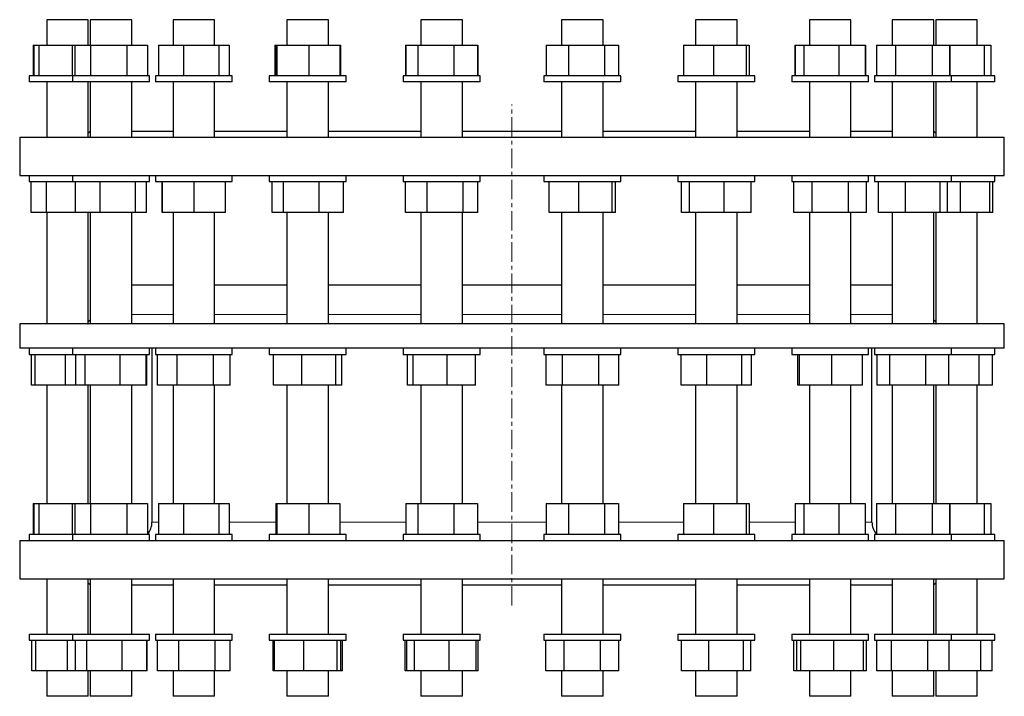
# Model space of a CAD drawing. Header units: millimetres. Extents: x 187 to 1514, y 162 to 1631.
# Tile 1 of 2: x 206 to 846, y 162 to 602. Entities that reach past the tile are written whole.
import ezdxf

# ---------------------------------------------------------------- set-up
doc = ezdxf.new("R2010")
doc.units = ezdxf.units.MM
doc.linetypes.add('CENTERX2', pattern=[20.32, 12.7, -2.54, 2.54, -2.54])
doc.layers.add('FORMAT', color=7, linetype='Continuous')

msp = doc.modelspace()

# ---------------------------------------------------------------- linework, layer by layer
at = {"color": 7, "linetype": 'Continuous', "lineweight": 25}
for p, q in [((223.76, 601.77), (223.76, 585.27)), ((241.47, 601.77), (223.76, 601.77)), ((250.76, 601.77), (241.47, 601.77)), ((250.76, 585.27), (250.76, 601.77)), ((252.04, 601.77), (252.04, 585.27)), ((273.51, 601.77), (252.04, 601.77)), ((279.04, 601.77), (273.51, 601.77)), ((279.04, 585.27), (279.04, 601.77)), ((305.83, 601.77), (305.83, 585.27)), ((330.28, 601.77), (305.83, 601.77)), ((332.83, 601.77), (330.28, 601.77)), ((332.83, 585.27), (332.83, 601.77)), ((379.87, 601.77), (379.87, 585.27)), ((406.22, 601.77), (379.87, 601.77)), ((406.87, 601.77), (406.22, 601.77)), ((406.87, 585.27), (406.87, 601.77)), ((466.9, 601.77), (466.9, 585.27)), ((493.9, 601.77), (466.9, 601.77)), ((493.9, 585.27), (493.9, 601.77)), ((558.42, 601.77), (558.42, 585.27)), ((585.42, 601.77), (558.42, 601.77)), ((585.42, 585.27), (585.42, 601.77)), ((645.45, 601.77), (645.45, 585.27)), ((672.45, 601.77), (645.45, 601.77)), ((672.45, 585.27), (672.45, 601.77)), ((719.49, 601.77), (719.49, 585.27)), ((746.49, 601.77), (719.49, 601.77)), ((746.49, 585.27), (746.49, 601.77)), ((773.28, 601.77), (773.28, 585.27)), ((800.28, 601.77), (773.28, 601.77)), ((800.28, 585.27), (800.28, 601.77)), ((801.56, 601.77), (801.56, 585.27)), ((828.56, 601.77), (801.56, 601.77)), ((828.56, 585.27), (828.56, 601.77)), ((214.96, 585.27), (214.96, 565.27)), ((214.96, 585.27), (215.39, 585.27)), ((215.39, 585.27), (215.39, 565.27)), ((215.39, 585.27), (218.5, 585.27)), ((218.5, 585.27), (218.5, 565.27)), ((218.5, 585.27), (240.37, 585.27)), ((240.37, 585.27), (240.37, 565.27)), ((240.37, 585.27), (241.94, 585.27)), ((241.94, 585.27), (241.94, 565.27)), ((241.94, 585.27), (252.15, 585.27)), ((252.15, 585.27), (252.15, 565.27)), ((252.15, 585.27), (275.75, 585.27)), ((275.75, 585.27), (275.75, 565.27)), ((275.75, 585.27), (289.14, 585.27)), ((289.14, 585.27), (289.14, 565.27)), ((289.14, 585.27), (289.21, 585.27)), ((289.21, 585.27), (289.21, 565.27)), ((296.32, 585.27), (296.32, 565.27)), ((296.32, 585.27), (312.63, 585.27)), ((312.63, 585.27), (312.63, 565.27)), ((312.63, 585.27), (335.64, 585.27)), ((335.64, 585.27), (335.64, 565.27)), ((335.64, 585.27), (342.35, 585.27)), ((342.35, 585.27), (342.35, 565.27)), ((372.01, 585.27), (372.01, 565.27)), ((372.01, 585.27), (372.56, 585.27)), ((372.56, 585.27), (372.56, 565.27)), ((372.56, 585.27), (373.2, 585.27)), ((373.2, 585.27), (373.2, 565.27)), ((373.2, 585.27), (394.01, 585.27)), ((394.01, 585.27), (394.01, 565.27)), ((394.01, 585.27), (414.18, 585.27)), ((414.18, 585.27), (414.18, 565.27)), ((414.18, 585.27), (414.73, 585.27)), ((414.73, 585.27), (414.73, 565.27)), ((456.94, 585.27), (456.94, 565.27)), ((456.94, 585.27), (457.13, 585.27)), ((457.13, 585.27), (457.13, 565.27)), ((457.13, 585.27), (465.05, 585.27)), ((465.05, 585.27), (465.05, 565.27)), ((465.05, 585.27), (488.33, 585.27)), ((488.33, 585.27), (488.33, 565.27)), ((488.33, 585.27), (503.68, 585.27)), ((503.68, 585.27), (503.68, 565.27)), ((503.68, 585.27), (503.87, 585.27)), ((503.87, 585.27), (503.87, 565.27)), ((548.45, 585.27), (548.45, 565.27)), ((548.45, 585.27), (562.88, 585.27)), ((562.88, 585.27), (562.88, 565.27)), ((562.88, 585.27), (586.35, 585.27)), ((586.35, 585.27), (586.35, 565.27)), ((586.35, 585.27), (595.39, 585.27)), ((595.39, 585.27), (595.39, 565.27)), ((637.6, 585.27), (637.6, 565.27)), ((637.6, 585.27), (657.12, 585.27)), ((657.12, 585.27), (657.12, 565.27)), ((657.12, 585.27), (678.47, 585.27)), ((678.47, 585.27), (678.47, 565.27)), ((678.47, 585.27), (680.31, 585.27)), ((680.31, 585.27), (680.31, 565.27)), ((709.98, 585.27), (709.98, 565.27)), ((709.98, 585.27), (710.29, 585.27)), ((710.29, 585.27), (710.29, 565.27)), ((710.29, 585.27), (715.83, 585.27)), ((715.83, 585.27), (715.83, 565.27)), ((715.83, 585.27), (738.54, 585.27)), ((738.54, 585.27), (738.54, 565.27)), ((738.54, 585.27), (755.69, 585.27)), ((755.69, 585.27), (755.69, 565.27)), ((755.69, 585.27), (756, 585.27)), ((756, 585.27), (756, 565.27)), ((763.12, 585.27), (763.12, 565.27)), ((763.12, 585.27), (775.51, 585.27)), ((775.51, 585.27), (775.51, 565.27)), ((775.51, 585.27), (799.17, 585.27)), ((799.17, 585.27), (799.17, 565.27)), ((799.17, 585.27), (810.44, 585.27)), ((810.44, 585.27), (810.44, 565.27)), ((810.44, 585.27), (810.77, 585.27)), ((810.77, 585.27), (810.77, 565.27)), ((810.77, 585.27), (833.07, 585.27)), ((833.07, 585.27), (833.07, 565.27)), ((833.07, 585.27), (837.37, 585.27)), ((837.37, 585.27), (837.37, 565.27)), ((212.26, 565.27), (212.26, 561.27)), ((240.54, 565.27), (212.26, 565.27)), ((240.54, 565.27), (240.54, 561.27)), ((290.47, 565.27), (240.54, 565.27)), ((290.54, 565.27), (290.47, 565.27)), ((290.54, 561.27), (290.54, 565.27)), ((294.33, 565.27), (294.33, 561.27)), ((344.33, 565.27), (294.33, 565.27)), ((344.33, 561.27), (344.33, 565.27)), ((368.37, 565.27), (368.37, 561.27)), ((418.37, 565.27), (368.37, 565.27)), ((418.37, 561.27), (418.37, 565.27)), ((455.4, 565.27), (455.4, 561.27)), ((505.4, 565.27), (455.4, 565.27)), ((505.4, 561.27), (505.4, 565.27)), ((546.92, 565.27), (546.92, 561.27)), ((596.92, 565.27), (546.92, 565.27)), ((596.92, 561.27), (596.92, 565.27)), ((633.95, 565.27), (633.95, 561.27)), ((683.95, 565.27), (633.95, 565.27)), ((683.95, 561.27), (683.95, 565.27)), ((707.99, 565.27), (707.99, 561.27)), ((757.99, 565.27), (707.99, 565.27)), ((757.99, 561.27), (757.99, 565.27)), ((761.78, 565.27), (761.78, 561.27)), ((811.78, 565.27), (761.78, 565.27)), ((811.78, 561.27), (811.78, 565.27)), ((840.06, 565.27), (811.78, 565.27)), ((840.06, 561.27), (840.06, 565.27)), ((240.54, 561.27), (212.26, 561.27)), ((223.76, 561.27), (223.76, 525.27)), ((290.47, 561.27), (240.54, 561.27)), ((250.76, 525.27), (250.76, 561.27)), ((252.04, 561.27), (252.04, 525.27)), ((279.04, 525.27), (279.04, 561.27)), ((290.54, 561.27), (290.47, 561.27)), ((344.33, 561.27), (294.33, 561.27)), ((305.83, 561.27), (305.83, 525.27)), ((332.83, 525.27), (332.83, 561.27)), ((418.37, 561.27), (368.37, 561.27)), ((379.87, 561.27), (379.87, 525.27)), ((406.87, 525.27), (406.87, 561.27)), ((505.4, 561.27), (455.4, 561.27)), ((466.9, 561.27), (466.9, 525.27)), ((493.9, 525.27), (493.9, 561.27)), ((596.92, 561.27), (546.92, 561.27)), ((558.42, 561.27), (558.42, 525.27)), ((585.42, 525.27), (585.42, 561.27)), ((683.95, 561.27), (633.95, 561.27)), ((645.45, 561.27), (645.45, 525.27)), ((672.45, 525.27), (672.45, 561.27)), ((757.99, 561.27), (707.99, 561.27)), ((719.49, 561.27), (719.49, 525.27)), ((746.49, 525.27), (746.49, 561.27)), ((811.78, 561.27), (761.78, 561.27)), ((773.28, 561.27), (773.28, 525.27)), ((800.28, 525.27), (800.28, 561.27)), ((801.56, 561.27), (801.56, 525.27)), ((840.06, 561.27), (811.78, 561.27)), ((828.56, 525.27), (828.56, 561.27)), ((206.16, 525.27), (206.16, 500.47)), ((206.16, 525.27), (846.16, 525.27)), ((252.04, 529.15), (250.76, 527.87)), ((279.04, 529.27), (305.83, 529.27)), ((332.83, 529.27), (379.87, 529.27)), ((406.87, 529.27), (466.9, 529.27)), ((493.9, 529.27), (558.42, 529.27)), ((585.42, 529.27), (645.45, 529.27)), ((672.45, 529.27), (719.49, 529.27)), ((746.49, 529.27), (773.28, 529.27)), ((801.56, 527.87), (800.28, 529.15)), ((846.16, 500.47), (846.16, 525.27)), ((206.16, 500.47), (846.16, 500.47)), ((212.26, 500.47), (212.26, 496.47)), ((240.54, 500.47), (240.54, 496.47)), ((290.54, 496.47), (290.54, 500.47)), ((294.33, 500.47), (294.33, 496.47)), ((344.33, 496.47), (344.33, 500.47)), ((368.37, 500.47), (368.37, 496.47)), ((418.37, 496.47), (418.37, 500.47)), ((455.4, 500.47), (455.4, 496.47)), ((505.4, 496.47), (505.4, 500.47)), ((546.92, 500.47), (546.92, 496.47)), ((596.92, 496.47), (596.92, 500.47)), ((633.95, 500.47), (633.95, 496.47)), ((683.95, 496.47), (683.95, 500.47)), ((707.99, 500.47), (707.99, 496.47)), ((757.99, 496.47), (757.99, 500.47)), ((761.78, 500.47), (761.78, 496.47)), ((811.78, 496.47), (811.78, 500.47)), ((840.06, 496.47), (840.06, 500.47)), ((212.26, 496.47), (240.54, 496.47)), ((213.7, 476.47), (213.7, 496.47)), ((223.48, 476.47), (223.48, 496.47)), ((240.54, 496.47), (290.54, 496.47)), ((242.42, 476.47), (242.42, 496.47)), ((258.39, 476.47), (258.39, 496.47)), ((281.51, 476.47), (281.51, 496.47)), ((288.66, 476.47), (288.66, 496.47)), ((294.33, 496.47), (344.33, 496.47)), ((298.75, 476.47), (298.75, 496.47)), ((298.92, 476.47), (298.92, 496.47)), ((319.5, 476.47), (319.5, 496.47)), ((339.92, 476.47), (339.92, 496.47)), ((368.37, 496.47), (418.37, 496.47)), ((370.18, 476.47), (370.18, 496.47)), ((377.66, 476.47), (377.66, 496.47)), ((400.84, 476.47), (400.84, 496.47)), ((416.56, 476.47), (416.56, 496.47)), ((455.4, 496.47), (505.4, 496.47)), ((456.88, 476.47), (456.88, 496.47)), ((470.93, 476.47), (470.93, 496.47)), ((494.45, 476.47), (494.45, 496.47)), ((503.93, 476.47), (503.93, 496.47)), ((546.92, 496.47), (596.92, 496.47)), ((550.36, 476.47), (550.36, 496.47)), ((569.61, 476.47), (569.61, 496.47)), ((591.17, 476.47), (591.17, 496.47)), ((593.48, 476.47), (593.48, 496.47)), ((633.95, 496.47), (683.95, 496.47)), ((636.39, 476.47), (636.39, 496.47)), ((641.48, 476.47), (641.48, 496.47)), ((664.04, 476.47), (664.04, 496.47)), ((681.52, 476.47), (681.52, 496.47)), ((707.99, 496.47), (757.99, 496.47)), ((709.32, 476.47), (709.32, 496.47)), ((721.3, 476.47), (721.3, 496.47)), ((744.97, 476.47), (744.97, 496.47)), ((756.66, 476.47), (756.66, 496.47)), ((761.78, 496.47), (763.06, 496.47)), ((763.06, 496.47), (811.78, 496.47)), ((764.32, 476.47), (764.32, 496.47)), ((782.02, 476.47), (782.02, 496.47)), ((804.48, 476.47), (804.48, 496.47)), ((809.24, 476.47), (809.24, 496.47)), ((811.78, 496.47), (840.06, 496.47)), ((817.7, 476.47), (817.7, 496.47)), ((836.75, 476.47), (836.75, 496.47)), ((838.62, 476.47), (838.62, 496.47)), ((223.48, 476.47), (213.7, 476.47)), ((242.42, 476.47), (223.48, 476.47)), ((223.76, 476.47), (223.76, 404.06)), ((258.39, 476.47), (242.42, 476.47)), ((250.76, 404.11), (250.76, 476.47)), ((252.04, 476.47), (252.04, 404.06)), ((281.51, 476.47), (258.39, 476.47)), ((279.04, 404.06), (279.04, 476.47)), ((288.66, 476.47), (281.51, 476.47)), ((298.92, 476.47), (298.75, 476.47)), ((319.5, 476.47), (298.92, 476.47)), ((305.83, 476.47), (305.83, 404.06)), ((339.92, 476.47), (319.5, 476.47)), ((332.83, 404.06), (332.83, 476.47)), ((377.66, 476.47), (370.18, 476.47)), ((400.84, 476.47), (377.66, 476.47)), ((379.87, 476.47), (379.87, 404.06)), ((416.56, 476.47), (400.84, 476.47)), ((406.87, 404.06), (406.87, 476.47)), ((470.93, 476.47), (456.88, 476.47)), ((466.9, 476.47), (466.9, 404.06)), ((494.45, 476.47), (470.93, 476.47)), ((493.9, 404.06), (493.9, 476.47)), ((503.93, 476.47), (494.45, 476.47)), ((569.61, 476.47), (550.36, 476.47)), ((558.42, 476.47), (558.42, 404.06)), ((591.17, 476.47), (569.61, 476.47)), ((585.42, 404.06), (585.42, 476.47)), ((593.48, 476.47), (591.17, 476.47)), ((641.48, 476.47), (636.39, 476.47)), ((664.04, 476.47), (641.48, 476.47)), ((645.45, 476.47), (645.45, 404.06)), ((681.52, 476.47), (664.04, 476.47)), ((672.45, 404.06), (672.45, 476.47)), ((721.3, 476.47), (709.32, 476.47)), ((719.49, 476.47), (719.49, 404.06)), ((744.97, 476.47), (721.3, 476.47)), ((756.66, 476.47), (744.97, 476.47)), ((746.49, 404.06), (746.49, 476.47)), ((782.02, 476.47), (764.32, 476.47)), ((773.28, 476.47), (773.28, 404.06)), ((804.48, 476.47), (782.02, 476.47)), ((800.28, 404.06), (800.28, 476.47)), ((801.56, 476.47), (801.56, 404.11)), ((809.24, 476.47), (804.48, 476.47)), ((817.7, 476.47), (809.24, 476.47)), ((836.75, 476.47), (817.7, 476.47)), ((828.56, 404.06), (828.56, 476.47)), ((838.62, 476.47), (836.75, 476.47)), ((305.83, 429.06), (279.04, 429.06)), ((379.87, 429.06), (332.83, 429.06)), ((466.9, 429.06), (406.87, 429.06)), ((526.16, 429.06), (493.9, 429.06)), ((558.42, 429.06), (526.16, 429.06)), ((645.45, 429.06), (585.42, 429.06)), ((719.49, 429.06), (672.45, 429.06)), ((773.28, 429.06), (746.49, 429.06)), ((206.16, 404.06), (206.16, 388.06)), ((526.16, 404.06), (206.16, 404.06)), ((846.16, 404.06), (526.16, 404.06)), ((846.16, 388.06), (846.16, 404.06)), ((526.16, 388.06), (206.16, 388.06)), ((212.26, 388.06), (212.26, 384.06)), ((212.26, 384.06), (240.54, 384.06)), ((213.87, 364.06), (213.87, 384.06)), ((216.12, 364.06), (216.12, 384.06)), ((235.92, 364.06), (235.92, 384.06)), ((240.54, 388.06), (240.54, 384.06)), ((240.54, 384.06), (290.54, 384.06)), ((242.7, 364.06), (242.7, 384.06)), ((248.73, 364.06), (248.73, 384.06)), ((271.57, 364.06), (271.57, 384.06)), ((288.38, 364.06), (288.38, 384.06)), ((288.91, 364.06), (288.91, 384.06)), ((290.54, 384.06), (290.54, 388.06)), ((292.16, 388.06), (292.16, 275.07)), ((294.33, 388.06), (294.33, 384.06)), ((294.33, 384.06), (344.33, 384.06)), ((295.69, 364.06), (295.69, 384.06)), ((308.49, 364.06), (308.49, 384.06)), ((332.14, 364.06), (332.14, 384.06)), ((342.98, 364.06), (342.98, 384.06)), ((344.33, 384.06), (344.33, 388.06)), ((368.37, 388.06), (368.37, 384.06)), ((368.37, 384.06), (418.37, 384.06)), ((371.23, 364.06), (371.23, 384.06)), ((389.56, 364.06), (389.56, 384.06)), ((411.7, 364.06), (411.7, 384.06)), ((415.51, 364.06), (415.51, 384.06)), ((418.37, 384.06), (418.37, 388.06)), ((455.4, 388.06), (455.4, 384.06)), ((455.4, 384.06), (505.4, 384.06)), ((458.34, 364.06), (458.34, 384.06)), ((461.94, 364.06), (461.94, 384.06)), ((484.01, 364.06), (484.01, 384.06)), ((502.47, 364.06), (502.47, 384.06)), ((505.4, 384.06), (505.4, 388.06)), ((846.16, 388.06), (526.16, 388.06)), ((546.92, 388.06), (546.92, 384.06)), ((546.92, 384.06), (596.92, 384.06)), ((548.29, 364.06), (548.29, 384.06)), ((558.94, 364.06), (558.94, 384.06)), ((582.57, 364.06), (582.57, 384.06)), ((595.55, 364.06), (595.55, 384.06)), ((596.92, 384.06), (596.92, 388.06)), ((633.95, 388.06), (633.95, 384.06)), ((633.95, 384.06), (634.78, 384.06)), ((634.78, 384.06), (683.95, 384.06)), ((636.06, 364.06), (636.06, 384.06)), ((652.73, 364.06), (652.73, 384.06)), ((675.62, 364.06), (675.62, 384.06)), ((681.85, 364.06), (681.85, 384.06)), ((683.95, 384.06), (683.95, 388.06)), ((707.99, 388.06), (707.99, 384.06)), ((707.99, 384.06), (711.96, 384.06)), ((711.95, 364.06), (711.95, 384.06)), ((711.96, 384.06), (757.99, 384.06)), ((713.08, 364.06), (713.08, 384.06)), ((734.13, 364.06), (734.13, 384.06)), ((754.03, 364.06), (754.03, 384.06)), ((757.99, 384.06), (757.99, 388.06)), ((760.16, 275.07), (760.16, 388.06)), ((761.78, 388.06), (761.78, 384.06)), ((761.78, 384.06), (770.96, 384.06)), ((763.42, 364.06), (763.42, 384.06)), ((770.96, 384.06), (811.78, 384.06)), ((771.8, 364.06), (771.8, 384.06)), ((795.17, 364.06), (795.17, 384.06)), ((810.14, 364.06), (810.14, 384.06)), ((811.78, 384.06), (811.78, 388.06)), ((811.78, 384.06), (840.06, 384.06)), ((829.88, 364.06), (829.88, 384.06)), ((838.46, 364.06), (838.46, 384.06)), ((840.06, 384.06), (840.06, 388.06)), ((216.12, 364.06), (213.87, 364.06)), ((235.92, 364.06), (216.12, 364.06)), ((223.76, 364.06), (223.76, 287.07)), ((242.7, 364.06), (235.92, 364.06)), ((248.73, 364.06), (242.7, 364.06)), ((271.57, 364.06), (248.73, 364.06)), ((250.76, 287.07), (250.76, 364.06)), ((252.04, 364.06), (252.04, 287.07)), ((288.38, 364.06), (271.57, 364.06)), ((279.04, 287.07), (279.04, 364.06)), ((288.91, 364.06), (288.38, 364.06)), ((308.49, 364.06), (295.69, 364.06)), ((305.83, 364.06), (305.83, 287.07)), ((332.14, 364.06), (308.49, 364.06)), ((342.98, 364.06), (332.14, 364.06)), ((332.83, 287.07), (332.83, 364.06)), ((389.56, 364.06), (371.23, 364.06)), ((379.87, 364.06), (379.87, 287.07)), ((411.7, 364.06), (389.56, 364.06)), ((406.87, 287.07), (406.87, 364.06)), ((415.51, 364.06), (411.7, 364.06)), ((461.94, 364.06), (458.34, 364.06)), ((484.01, 364.06), (461.94, 364.06)), ((466.9, 364.06), (466.9, 287.07)), ((502.47, 364.06), (484.01, 364.06)), ((493.9, 287.07), (493.9, 364.06)), ((558.94, 364.06), (548.29, 364.06)), ((558.42, 364.06), (558.42, 287.07)), ((582.57, 364.06), (558.94, 364.06)), ((595.55, 364.06), (582.57, 364.06)), ((585.42, 287.07), (585.42, 364.06)), ((652.73, 364.06), (636.06, 364.06)), ((645.45, 364.06), (645.45, 287.07)), ((675.62, 364.06), (652.73, 364.06)), ((672.45, 287.07), (672.45, 364.06)), ((681.85, 364.06), (675.62, 364.06)), ((713.08, 364.06), (711.95, 364.06)), ((734.13, 364.06), (713.08, 364.06)), ((719.49, 364.06), (719.49, 287.07)), ((754.03, 364.06), (734.13, 364.06)), ((746.49, 287.07), (746.49, 364.06)), ((771.8, 364.06), (763.42, 364.06)), ((795.17, 364.06), (771.8, 364.06)), ((773.28, 364.06), (773.28, 287.07)), ((810.14, 364.06), (795.17, 364.06)), ((800.28, 287.07), (800.28, 364.06)), ((801.56, 364.06), (801.56, 287.07)), ((829.88, 364.06), (810.14, 364.06)), ((828.56, 287.07), (828.56, 364.06)), ((838.46, 364.06), (829.88, 364.06)), ((214.96, 287.07), (214.96, 267.07)), ((214.96, 287.07), (215.39, 287.07)), ((215.39, 287.07), (215.39, 267.07)), ((215.39, 287.07), (218.5, 287.07)), ((218.5, 287.07), (218.5, 267.07)), ((218.5, 287.07), (240.37, 287.07)), ((240.37, 287.07), (240.37, 267.07)), ((240.37, 287.07), (241.94, 287.07)), ((241.94, 287.07), (241.94, 267.07)), ((241.94, 287.07), (252.15, 287.07)), ((252.15, 287.07), (252.15, 267.07)), ((252.15, 287.07), (275.75, 287.07)), ((275.75, 287.07), (275.75, 267.07)), ((275.75, 287.07), (289.14, 287.07)), ((289.14, 287.07), (289.14, 267.07)), ((289.14, 287.07), (289.21, 287.07)), ((289.21, 287.07), (289.21, 267.18)), ((296.32, 287.07), (296.32, 267.07)), ((296.32, 287.07), (312.63, 287.07)), ((312.63, 287.07), (312.63, 267.07)), ((312.63, 287.07), (335.64, 287.07)), ((335.64, 287.07), (335.64, 267.07)), ((335.64, 287.07), (342.35, 287.07)), ((342.35, 287.07), (342.35, 267.07)), ((372.56, 287.07), (372.56, 267.07)), ((372.56, 287.07), (373.2, 287.07)), ((373.2, 287.07), (373.2, 267.07)), ((373.2, 287.07), (394.01, 287.07)), ((394.01, 287.07), (394.01, 267.07)), ((394.01, 287.07), (414.18, 287.07)), ((414.18, 287.07), (414.18, 267.07)), ((457.13, 287.07), (457.13, 267.07)), ((457.13, 287.07), (465.05, 287.07)), ((465.05, 287.07), (465.05, 267.07)), ((465.05, 287.07), (488.33, 287.07)), ((488.33, 287.07), (488.33, 267.07)), ((488.33, 287.07), (503.68, 287.07)), ((503.68, 287.07), (503.68, 267.07)), ((548.45, 287.07), (548.45, 267.07)), ((548.45, 287.07), (562.88, 287.07)), ((562.88, 287.07), (562.88, 267.07)), ((562.88, 287.07), (586.35, 287.07)), ((586.35, 287.07), (586.35, 267.07)), ((586.35, 287.07), (595.39, 287.07)), ((595.39, 287.07), (595.39, 267.07)), ((637.6, 287.07), (637.6, 267.07)), ((637.6, 287.07), (657.12, 287.07)), ((657.12, 287.07), (657.12, 267.07)), ((657.12, 287.07), (678.47, 287.07)), ((678.47, 287.07), (678.47, 267.07)), ((678.47, 287.07), (680.31, 287.07)), ((680.31, 287.07), (680.31, 267.07)), ((710.29, 287.07), (710.29, 267.07)), ((710.29, 287.07), (715.83, 287.07)), ((715.83, 287.07), (715.83, 267.07)), ((715.83, 287.07), (738.54, 287.07)), ((738.54, 287.07), (738.54, 267.07)), ((738.54, 287.07), (755.69, 287.07)), ((755.69, 287.07), (755.69, 267.07)), ((763.12, 287.07), (763.12, 267.07)), ((763.12, 287.07), (775.51, 287.07)), ((775.51, 287.07), (775.51, 267.07)), ((775.51, 287.07), (799.17, 287.07)), ((799.17, 287.07), (799.17, 267.07)), ((799.17, 287.07), (810.44, 287.07)), ((810.44, 287.07), (810.44, 267.07)), ((810.44, 287.07), (810.77, 287.07)), ((810.77, 287.07), (810.77, 267.07)), ((810.77, 287.07), (833.07, 287.07)), ((833.07, 287.07), (833.07, 267.07)), ((833.07, 287.07), (837.37, 287.07)), ((837.37, 287.07), (837.37, 267.07)), ((206.16, 263.07), (206.16, 238.27)), ((206.16, 263.07), (846.16, 263.07)), ((212.26, 267.07), (212.26, 263.07)), ((240.54, 267.07), (212.26, 267.07)), ((240.54, 267.07), (240.54, 263.07)), ((290.47, 267.07), (240.54, 267.07)), ((290.54, 267.07), (290.47, 267.07)), ((290.54, 263.07), (290.54, 267.07)), ((294.33, 267.07), (294.33, 263.07)), ((344.33, 267.07), (294.33, 267.07)), ((344.33, 263.07), (344.33, 267.07)), ((368.37, 267.07), (368.37, 263.07)), ((418.37, 267.07), (368.37, 267.07)), ((418.37, 263.07), (418.37, 267.07)), ((455.4, 267.07), (455.4, 263.07)), ((505.4, 267.07), (455.4, 267.07)), ((505.4, 263.07), (505.4, 267.07)), ((546.92, 267.07), (546.92, 263.07)), ((596.92, 267.07), (546.92, 267.07)), ((596.92, 263.07), (596.92, 267.07)), ((633.95, 267.07), (633.95, 263.07)), ((683.95, 267.07), (633.95, 267.07)), ((683.95, 263.07), (683.95, 267.07)), ((707.99, 267.07), (707.99, 263.07)), ((757.99, 267.07), (707.99, 267.07)), ((757.99, 263.07), (757.99, 267.07)), ((761.78, 267.07), (761.78, 263.07)), ((811.78, 267.07), (761.78, 267.07)), ((811.78, 263.07), (811.78, 267.07)), ((840.06, 267.07), (811.78, 267.07)), ((840.06, 263.07), (840.06, 267.07)), ((846.16, 238.27), (846.16, 263.07)), ((206.16, 238.27), (846.16, 238.27)), ((223.76, 238.27), (223.76, 202.27)), ((250.76, 202.27), (250.76, 238.27)), ((252.04, 238.27), (252.04, 202.27)), ((279.04, 202.27), (279.04, 238.27)), ((305.83, 238.27), (305.83, 202.27)), ((332.83, 202.27), (332.83, 238.27)), ((379.87, 238.27), (379.87, 202.27)), ((406.87, 202.27), (406.87, 238.27)), ((466.9, 238.27), (466.9, 202.27)), ((493.9, 202.27), (493.9, 238.27)), ((558.42, 238.27), (558.42, 202.27)), ((585.42, 202.27), (585.42, 238.27)), ((645.45, 238.27), (645.45, 202.27)), ((672.45, 202.27), (672.45, 238.27)), ((719.49, 238.27), (719.49, 202.27)), ((746.49, 202.27), (746.49, 238.27)), ((773.28, 238.27), (773.28, 202.27)), ((800.28, 202.27), (800.28, 238.27)), ((801.56, 238.27), (801.56, 202.27)), ((828.56, 202.27), (828.56, 238.27)), ((250.76, 235.67), (252.04, 234.39)), ((279.04, 234.27), (305.83, 234.27)), ((332.83, 234.27), (379.87, 234.27)), ((406.87, 234.27), (466.9, 234.27)), ((493.9, 234.27), (558.42, 234.27)), ((585.42, 234.27), (645.45, 234.27)), ((672.45, 234.27), (719.49, 234.27)), ((746.49, 234.27), (773.28, 234.27)), ((800.28, 234.39), (801.56, 235.67)), ((212.26, 202.27), (212.26, 198.27)), ((212.26, 202.27), (240.54, 202.27)), ((240.54, 202.27), (240.54, 198.27)), ((240.54, 202.27), (290.54, 202.27)), ((290.54, 198.27), (290.54, 202.27)), ((294.33, 202.27), (294.33, 198.27)), ((294.33, 202.27), (344.33, 202.27)), ((344.33, 198.27), (344.33, 202.27)), ((368.37, 202.27), (368.37, 198.27)), ((368.37, 202.27), (418.37, 202.27)), ((418.37, 198.27), (418.37, 202.27)), ((455.4, 202.27), (455.4, 198.27)), ((455.4, 202.27), (505.4, 202.27)), ((505.4, 198.27), (505.4, 202.27)), ((546.92, 202.27), (546.92, 198.27)), ((546.92, 202.27), (596.92, 202.27)), ((596.92, 198.27), (596.92, 202.27)), ((633.95, 202.27), (633.95, 198.27)), ((633.95, 202.27), (635.18, 202.27)), ((635.18, 202.27), (683.95, 202.27)), ((683.95, 198.27), (683.95, 202.27)), ((707.99, 202.27), (707.99, 198.27)), ((707.99, 202.27), (712.77, 202.27)), ((712.77, 202.27), (757.99, 202.27)), ((757.99, 198.27), (757.99, 202.27)), ((761.78, 202.27), (761.78, 198.27)), ((761.78, 202.27), (772.09, 202.27)), ((772.09, 202.27), (811.78, 202.27)), ((811.78, 198.27), (811.78, 202.27)), ((811.78, 202.27), (840.06, 202.27)), ((840.06, 198.27), (840.06, 202.27)), ((212.26, 198.27), (240.54, 198.27)), ((214.11, 178.27), (214.11, 198.27)), ((216.76, 178.27), (216.76, 198.27)), ((237.26, 178.27), (237.26, 198.27)), ((240.54, 198.27), (290.54, 198.27)), ((242.39, 178.27), (242.39, 198.27)), ((249.7, 178.27), (249.7, 198.27)), ((272.86, 178.27), (272.86, 198.27)), ((288.7, 178.27), (288.7, 198.27)), ((289.08, 178.27), (289.08, 198.27)), ((294.33, 198.27), (344.33, 198.27)), ((295.79, 178.27), (295.79, 198.27)), ((309.71, 178.27), (309.71, 198.27)), ((333.25, 178.27), (333.25, 198.27)), ((342.87, 178.27), (342.87, 198.27)), ((368.37, 198.27), (418.37, 198.27)), ((370.86, 178.27), (370.86, 198.27)), ((371.74, 178.27), (371.74, 198.27)), ((390.9, 178.27), (390.9, 198.27)), ((412.52, 178.27), (412.52, 198.27)), ((414.99, 178.27), (414.99, 198.27)), ((415.88, 178.27), (415.88, 198.27)), ((455.4, 198.27), (505.4, 198.27)), ((456.73, 178.27), (456.73, 198.27)), ((457.89, 178.27), (457.89, 198.27)), ((462.81, 178.27), (462.81, 198.27)), ((485.33, 178.27), (485.33, 198.27)), ((502.92, 178.27), (502.92, 198.27)), ((504.08, 178.27), (504.08, 198.27)), ((546.92, 198.27), (596.92, 198.27)), ((548.25, 178.27), (548.25, 198.27)), ((560.08, 178.27), (560.08, 198.27)), ((583.75, 178.27), (583.75, 198.27)), ((595.59, 178.27), (595.59, 198.27)), ((633.95, 198.27), (635.18, 198.27)), ((635.18, 198.27), (683.95, 198.27)), ((636.44, 178.27), (636.44, 198.27)), ((654.03, 178.27), (654.03, 198.27)), ((676.55, 178.27), (676.55, 198.27)), ((681.47, 178.27), (681.47, 198.27)), ((707.99, 198.27), (712.77, 198.27)), ((709.45, 178.27), (709.45, 198.27)), ((711.37, 178.27), (711.37, 198.27)), ((712.77, 198.27), (757.99, 198.27)), ((713.84, 178.27), (713.84, 198.27)), ((735.46, 178.27), (735.46, 198.27)), ((754.62, 178.27), (754.62, 198.27)), ((756.53, 178.27), (756.53, 198.27)), ((761.78, 198.27), (772.09, 198.27)), ((763.24, 178.27), (763.24, 198.27)), ((772.09, 198.27), (811.78, 198.27)), ((772.87, 178.27), (772.87, 198.27)), ((796.41, 178.27), (796.41, 198.27)), ((810.32, 178.27), (810.32, 198.27)), ((811.78, 198.27), (840.06, 198.27)), ((830.9, 178.27), (830.9, 198.27)), ((838.21, 178.27), (838.21, 198.27)), ((216.76, 178.27), (214.11, 178.27)), ((237.26, 178.27), (216.76, 178.27)), ((223.76, 178.27), (223.76, 161.77)), ((242.39, 178.27), (237.26, 178.27)), ((249.7, 178.27), (242.39, 178.27)), ((272.86, 178.27), (249.7, 178.27)), ((250.76, 161.77), (250.76, 178.27)), ((252.04, 178.27), (252.04, 161.77)), ((288.7, 178.27), (272.86, 178.27)), ((279.04, 161.77), (279.04, 178.27)), ((289.08, 178.27), (288.7, 178.27)), ((309.71, 178.27), (295.79, 178.27)), ((305.83, 178.27), (305.83, 161.77)), ((333.25, 178.27), (309.71, 178.27)), ((332.83, 161.77), (332.83, 178.27)), ((342.87, 178.27), (333.25, 178.27)), ((371.74, 178.27), (370.86, 178.27)), ((390.9, 178.27), (371.74, 178.27)), ((379.87, 178.27), (379.87, 161.77)), ((412.52, 178.27), (390.9, 178.27)), ((406.87, 161.77), (406.87, 178.27)), ((414.99, 178.27), (412.52, 178.27)), ((415.88, 178.27), (414.99, 178.27)), ((457.89, 178.27), (456.73, 178.27)), ((462.81, 178.27), (457.89, 178.27)), ((485.33, 178.27), (462.81, 178.27)), ((466.9, 178.27), (466.9, 161.77)), ((502.92, 178.27), (485.33, 178.27)), ((493.9, 161.77), (493.9, 178.27)), ((504.08, 178.27), (502.92, 178.27)), ((560.08, 178.27), (548.25, 178.27)), ((558.42, 178.27), (558.42, 161.77)), ((583.75, 178.27), (560.08, 178.27)), ((595.59, 178.27), (583.75, 178.27)), ((585.42, 161.77), (585.42, 178.27)), ((654.03, 178.27), (636.44, 178.27)), ((645.45, 178.27), (645.45, 161.77)), ((676.55, 178.27), (654.03, 178.27)), ((672.45, 161.77), (672.45, 178.27)), ((681.47, 178.27), (676.55, 178.27)), ((711.37, 178.27), (709.45, 178.27)), ((713.84, 178.27), (711.37, 178.27)), ((735.46, 178.27), (713.84, 178.27)), ((719.49, 178.27), (719.49, 161.77)), ((754.62, 178.27), (735.46, 178.27)), ((746.49, 161.77), (746.49, 178.27)), ((756.53, 178.27), (754.62, 178.27)), ((772.87, 178.27), (763.24, 178.27)), ((796.41, 178.27), (772.87, 178.27)), ((773.28, 178.27), (773.28, 161.77)), ((810.32, 178.27), (796.41, 178.27)), ((800.28, 161.77), (800.28, 178.27)), ((801.56, 178.27), (801.56, 161.77)), ((830.9, 178.27), (810.32, 178.27)), ((828.56, 161.77), (828.56, 178.27)), ((838.21, 178.27), (830.9, 178.27)), ((241.47, 161.77), (223.76, 161.77)), ((250.76, 161.77), (241.47, 161.77)), ((273.51, 161.77), (252.04, 161.77)), ((279.04, 161.77), (273.51, 161.77)), ((330.28, 161.77), (305.83, 161.77)), ((332.83, 161.77), (330.28, 161.77)), ((406.22, 161.77), (379.87, 161.77)), ((406.87, 161.77), (406.22, 161.77)), ((493.9, 161.77), (466.9, 161.77)), ((585.42, 161.77), (558.42, 161.77)), ((672.45, 161.77), (645.45, 161.77)), ((746.49, 161.77), (719.49, 161.77)), ((800.28, 161.77), (773.28, 161.77)), ((828.56, 161.77), (801.56, 161.77))]:
    msp.add_line(p, q, dxfattribs=at)
at = {"color": 8, "linetype": 'Continuous', "lineweight": 18}
for p, q in [((279.04, 409.99), (305.83, 409.99)), ((332.83, 409.99), (379.87, 409.99)), ((406.87, 409.99), (466.9, 409.99)), ((493.9, 409.99), (526.16, 409.99)), ((526.16, 409.99), (558.42, 409.99)), ((585.42, 409.99), (645.45, 409.99)), ((672.45, 409.99), (719.49, 409.99)), ((746.49, 409.99), (773.28, 409.99)), ((292.16, 275.07), (296.32, 275.07)), ((342.35, 275.07), (372.56, 275.07)), ((414.18, 275.07), (457.13, 275.07)), ((503.68, 275.07), (548.45, 275.07)), ((595.39, 275.07), (637.6, 275.07)), ((680.31, 275.07), (710.29, 275.07)), ((755.69, 275.07), (760.16, 275.07))]:
    msp.add_line(p, q, dxfattribs=at)
at = {"color": 7, "linetype": 'Continuous', "lineweight": 25}
for centre, radius, start, end in [((246.14, 412.06), 8, 305.32512, 317.57357), ((806.19, 412.06), 8, 222.42643, 234.67488), ((280.16, 275.07), 12, 318.45088, 0), ((772.16, 275.07), 12, 180, 221.09629)]:
    msp.add_arc(centre, radius, start, end, dxfattribs=at)
for points, knots in [([(250.43, 404.06), (250.45, 404.06), (250.55, 404.06), (250.67, 404.08), (250.75, 404.09), (250.75, 404.1), (250.75, 404.11)], [0, 0, 0, 0, 0.1069265, 0.4385844, 0.7702483, 1, 1, 1, 1]), ([(801.57, 404.11), (801.57, 404.1), (801.58, 404.09), (801.69, 404.07), (801.83, 404.07), (801.89, 404.06)], [0, 0, 0, 0, 0.313845, 0.667086, 1, 1, 1, 1])]:
    msp.add_open_spline(points, degree=3, knots=knots, dxfattribs=at)
at = {"layer": 'FORMAT', "linetype": 'CENTERX2', "lineweight": 18}
msp.add_line((526.16, 220.8), (526.16, 546.67), dxfattribs=at)

doc.saveas('drawing.dxf')
